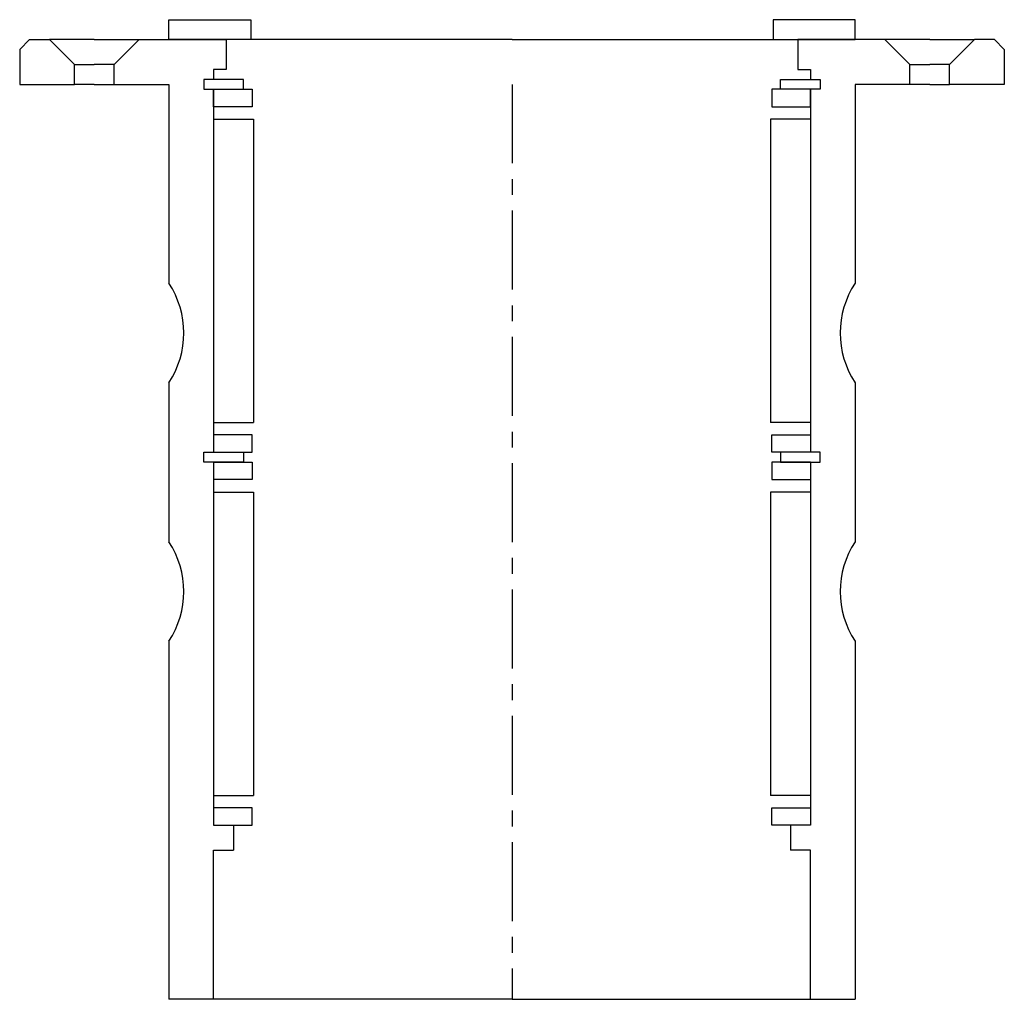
# Model space of a CAD drawing. Header units: millimetres. Extents: x -99 to 99, y -184 to 13.
import ezdxf

# ---------------------------------------------------------------- set-up
doc = ezdxf.new("R2010")
doc.units = ezdxf.units.MM
doc.header["$LTSCALE"] = 0.5
doc.header["$MEASUREMENT"] = 0
doc.linetypes.add('CENTER', pattern=[50.8, 31.75, -6.35, 6.35, -6.35])
doc.layers.get('0').update_dxf_attribs({"linetype": 'CONTINUOUS'})
doc.layers.add('Center', color=1, linetype='CENTER')

msp = doc.modelspace()

# ---------------------------------------------------------------- linework, layer by layer
for p, q in [((-69, 13), (-52.5, 13)), ((-69, 9), (-69, 13)), ((-52.5, 13), (-52.5, 9)), ((69, 13), (52.5, 13)), ((52.5, 13), (52.5, 9)), ((69, 9), (69, 13)), ((-99, 7), (-97, 9)), ((-97, 9), (-93, 9)), ((-93, 9), (-88, 4)), ((-84, 9), (-93, 9)), ((-84, 9), (-75, 9)), ((-75, 9), (-80, 4)), ((-75, 9), (-57.5, 9)), ((-52.5, 9), (-69, 9)), ((0, 9), (-57.5, 9)), ((-57.5, 9), (-57.5, 3)), ((0, 9), (57.5, 9)), ((52.5, 9), (69, 9)), ((75, 9), (57.5, 9)), ((57.5, 9), (57.5, 3)), ((75, 9), (80, 4)), ((84, 9), (75, 9)), ((84, 9), (93, 9)), ((93, 9), (88, 4)), ((97, 9), (93, 9)), ((99, 7), (97, 9)), ((-99, 7), (-99, 0)), ((99, 7), (99, 0)), ((-88, 0), (-88, 4)), ((-88, 4), (-84, 4)), ((-80, 4), (-84, 4)), ((-80, 0), (-80, 4)), ((80, 0), (80, 4)), ((80, 4), (84, 4)), ((88, 4), (84, 4)), ((88, 0), (88, 4)), ((-60, 3), (-60, 1)), ((-57.5, 3), (-60, 3)), ((57.5, 3), (60, 3)), ((60, 3), (60, 1)), ((-99, 0), (-88, 0)), ((-84, 0), (-88, 0)), ((-84, 0), (-80, 0)), ((-80, 0), (-69, 0)), ((-69, 0), (-69, -40)), ((-54, 1), (-62, 1)), ((-62, 1), (-62, -1)), ((-62, 1), (-62, -1)), ((-60, 1), (-62, 1)), ((-54, -1), (-54, 1)), ((54, 1), (62, 1)), ((54, -1), (54, 1)), ((60, 1), (62, 1)), ((62, 1), (62, -1)), ((62, 1), (62, -1)), ((69, 0), (69, -40)), ((80, 0), (69, 0)), ((84, 0), (80, 0)), ((84, 0), (88, 0)), ((99, 0), (88, 0)), ((-62, -1), (-54, -1)), ((-62, -1), (-60, -1)), ((-60, -1), (-60, -74)), ((-60, -1), (-52.25, -1)), ((-60, -4.5), (-60, -1)), ((-52.25, -1), (-52.25, -4.5)), ((60, -1), (52.25, -1)), ((52.25, -1), (52.25, -4.5)), ((62, -1), (54, -1)), ((60, -1), (60, -74)), ((60, -4.5), (60, -1)), ((62, -1), (60, -1)), ((-52.25, -4.5), (-60, -4.5)), ((52.25, -4.5), (60, -4.5)), ((-60, -7), (-60, -66)), ((-60, -7), (-52, -7)), ((-52, -7), (-52, -68)), ((52, -7), (52, -68)), ((60, -7), (52, -7)), ((60, -7), (60, -66)), ((-69, -60), (-69, -92)), ((69, -60), (69, -92)), ((-60, -68), (-52, -68)), ((60, -68), (52, -68)), ((-52.25, -70.5), (-60, -70.5)), ((-52.25, -74), (-52.25, -70.5)), ((52.25, -70.5), (60, -70.5)), ((52.25, -74), (52.25, -70.5)), ((-62, -74), (-54, -74)), ((-62, -76), (-62, -74)), ((-60, -74), (-52.25, -74)), ((-54, -74), (-54, -76)), ((60, -74), (52.25, -74)), ((62, -74), (54, -74)), ((54, -74), (54, -76)), ((62, -76), (62, -74)), ((-54, -76), (-62, -76)), ((-60, -76), (-60, -149)), ((-60, -76), (-52.25, -76)), ((-52.25, -76), (-52.25, -79.5)), ((52.25, -76), (52.25, -79.5)), ((60, -76), (52.25, -76)), ((54, -76), (62, -76)), ((60, -76), (60, -149)), ((-52.25, -79.5), (-60, -79.5)), ((52.25, -79.5), (60, -79.5)), ((-60, -82), (-52, -82)), ((-52, -82), (-52, -143)), ((52, -82), (52, -143)), ((60, -82), (52, -82)), ((-69, -112), (-69, -184)), ((69, -112), (69, -184)), ((-60, -143), (-52, -143)), ((60, -143), (52, -143)), ((-52.25, -145.5), (-60, -145.5)), ((-52.25, -149), (-52.25, -145.5)), ((52.25, -149), (52.25, -145.5)), ((52.25, -145.5), (60, -145.5)), ((-60, -149), (-52.25, -149)), ((-60, -149), (-56, -149)), ((-56, -149), (-56, -154)), ((60, -149), (52.25, -149)), ((60, -149), (56, -149)), ((56, -149), (56, -154)), ((-60, -184), (-60, -154)), ((-60, -154), (-56, -154)), ((60, -154), (56, -154)), ((60, -184), (60, -154)), ((-60, -184), (-69, -184)), ((0, -184), (-60, -184)), ((0, -184), (60, -184)), ((60, -184), (69, -184))]:
    msp.add_line(p, q)
for centre, start, end in [((-84.17, -50), 326.6015, 33.3985), ((84.17, -50), 146.6015, 213.3985), ((-84.17, -102), 326.6015, 33.3985), ((84.17, -102), 146.6015, 213.3985)]:
    msp.add_arc(centre, 18.17, start, end)
at = {"layer": 'Center'}
msp.add_line((0, 0), (0, -184), dxfattribs=at)

doc.saveas('drawing.dxf')
